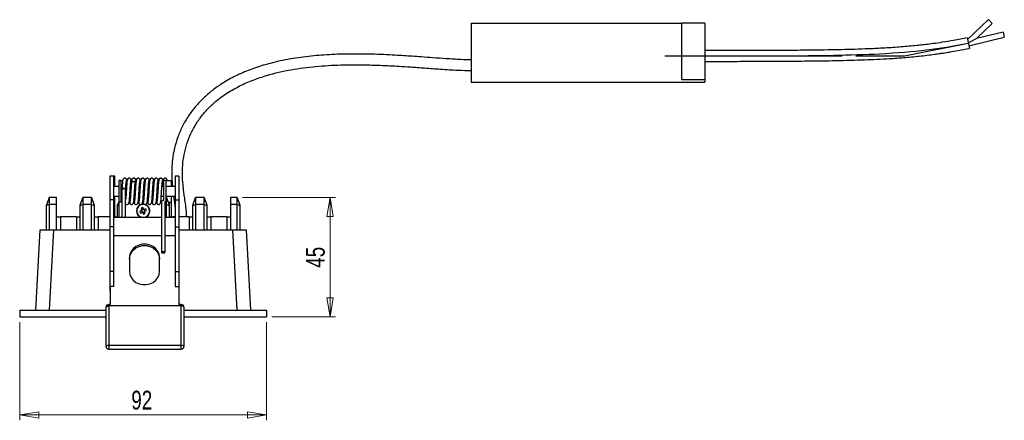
# Model space of a CAD drawing. Header units: millimetres. Extents: x 313 to 904, y 338 to 593.
# Tile 2 of 7: x 562 to 746, y 338 to 413. Entities that reach past the tile are written whole.
import ezdxf

# ---------------------------------------------------------------- set-up
doc = ezdxf.new("R2010")
doc.units = ezdxf.units.MM
doc.linetypes.add('CENTERX2', pattern=[20.32, 12.7, -2.54, 2.54, -2.54])
doc.styles.add('SLDTEXTSTYLE0', font='TXT', dxfattribs={"width": 0.75})
doc.dimstyles.new('SLDDIMSTYLE0', dxfattribs={"dimtxt": 3.5, "dimasz": 3.556, "dimexe": 0, "dimexo": 0.0625, "dimgap": 0.875, "dimtad": 1, "dimdec": 0, "dimlfac": 2, "dimrnd": 1e-09, "dimzin": 12, "dimdsep": 46, "dimtxsty": 'SLDTEXTSTYLE0', "dimblk1": 'CLOSED', "dimblk2": 'CLOSED', "dimsah": 1, "dimcen": 0.09, "dimadec": 0, "dimazin": 3, "dimtfac": 1, "dimtdec": 0, "dimtofl": 0, "dimtmove": 0, "dimatfit": 3, "dimldrblk": 'CLOSED', "dimfxl": 0, "dimfrac": 2, "dimtolj": 1, "dimtzin": 12, "dimarcsym": 0})

# ---------------------------------------------------------------- blocks, each defined once
blk = doc.blocks.new('_Closed')
at = {"color": 0, "linetype": 'ByBlock', "lineweight": -2}
for p, q in [((-1, 0.166667), (0, 0)), ((-1, 0.166667), (-1, -0.166667)), ((0, 0), (-1, -0.166667)), ((0, 0), (-1, 0))]:
    blk.add_line(p, q, dxfattribs=at)
blk = doc.blocks.new('_D')
at = {"color": 7, "linetype": 'Continuous', "lineweight": 0}
for p, q in [((562.23, 356.17), (562.23, 337.9)), ((608.23, 356.17), (608.23, 337.9)), ((562.23, 338.9), (608.23, 338.9))]:
    blk.add_line(p, q, dxfattribs=at)
at = {"color": 7, "linetype": 'Continuous', "lineweight": 18, "xscale": 3.556, "yscale": 3.556, "rotation": 180.0000000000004}
blk.add_blockref('_Closed', (562.23, 338.9), dxfattribs=at)
at = {"color": 7, "linetype": 'Continuous', "lineweight": 18, "xscale": 3.556, "yscale": 3.556}
blk.add_blockref('_Closed', (608.23, 338.9), dxfattribs=at)
at = {"color": 7, "linetype": 'Continuous', "lineweight": 18, "insert": (583.02, 343.41), "char_height": 3.5, "attachment_point": 1, "style": 'SLDTEXTSTYLE0'}
blk.add_mtext('92', dxfattribs=at)
blk = doc.blocks.new('_D_1')
at = {"color": 7, "linetype": 'Continuous', "lineweight": 0}
for p, q in [((603.73, 379.42), (621.07, 379.42)), ((620.07, 379.42), (620.07, 357.17)), ((609.23, 357.17), (621.07, 357.17))]:
    blk.add_line(p, q, dxfattribs=at)
at = {"color": 7, "linetype": 'Continuous', "lineweight": 18, "xscale": 3.556, "yscale": 3.556}
for p, rotation in [((620.07, 379.42), 90.0000000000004), ((620.07, 357.17), 270.0000000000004)]:
    blk.add_blockref('_Closed', p, dxfattribs=dict(at, rotation=rotation))
at = {"color": 7, "linetype": 'Continuous', "lineweight": 18, "insert": (615.56, 366.32), "char_height": 3.5, "attachment_point": 1, "rotation": 90, "style": 'SLDTEXTSTYLE0'}
blk.add_mtext('45', dxfattribs=at)

msp = doc.modelspace()

# ---------------------------------------------------------------- linework, layer by layer
at = {"color": 7, "linetype": 'Continuous', "lineweight": 25}
for p, q in [((646.37, 411.9), (646.37, 400.9)), ((646.37, 411.9), (685.61, 411.9)), ((685.61, 401.4), (685.61, 411.9)), ((689.87, 411.9), (685.61, 411.9)), ((689.87, 411.9), (689.87, 401.4)), ((742.73, 412.56), (738.83, 408.89)), ((740.48, 409.07), (743.41, 411.83)), ((743.41, 411.83), (742.73, 412.56)), ((738.78, 409.17), (739.17, 407.21)), ((739.07, 407.71), (745.68, 409.27)), ((745.45, 410.24), (740.48, 409.07)), ((745.45, 410.24), (745.68, 409.27)), ((738.96, 408.25), (740.48, 409.07)), ((646.37, 400.9), (689.87, 400.9)), ((685.61, 401.4), (689.87, 401.4)), ((689.87, 401.4), (689.87, 400.9)), ((579.73, 383.37), (579.03, 383.37)), ((579.03, 383.37), (579.03, 379.01)), ((579.93, 383.37), (579.73, 383.37)), ((579.73, 383.37), (579.73, 379.01)), ((579.93, 381.44), (579.93, 383.37)), ((581.07, 382.57), (580.67, 382.57)), ((580.67, 382.57), (580.67, 378.57)), ((581.07, 382.57), (581.07, 378.57)), ((581.07, 382.57), (581.49, 382.57)), ((582.23, 382.39), (582.18, 382.66)), ((582.2, 382.57), (582.26, 382.57)), ((583.07, 382.39), (583.02, 382.66)), ((583.04, 382.57), (583.1, 382.57)), ((583.91, 382.39), (583.86, 382.66)), ((583.88, 382.57), (583.94, 382.57)), ((584.75, 382.39), (584.7, 382.66)), ((584.72, 382.57), (584.78, 382.57)), ((585.59, 382.39), (585.54, 382.66)), ((585.56, 382.57), (585.62, 382.57)), ((586.43, 382.39), (586.38, 382.66)), ((586.4, 382.57), (586.46, 382.57)), ((587.27, 382.39), (587.22, 382.66)), ((587.24, 382.57), (587.3, 382.57)), ((588.11, 382.39), (588.06, 382.66)), ((588.08, 382.57), (588.14, 382.57)), ((588.92, 382.57), (589.07, 382.57)), ((589.07, 378.83), (589.07, 382.57)), ((589.47, 382.57), (589.07, 382.57)), ((589.47, 382.57), (590.48, 382.57)), ((589.47, 382.57), (589.47, 378.57)), ((589.68, 382.69), (589.66, 382.7)), ((589.73, 382.57), (589.71, 382.68)), ((590.48, 382.57), (590.48, 381.44)), ((591.91, 383.37), (591.21, 383.37)), ((591.21, 383.37), (591.21, 379.01)), ((591.91, 383.37), (591.91, 379.01)), ((580.67, 381.44), (579.73, 381.44)), ((581.31, 381.44), (581.07, 381.44)), ((582.15, 381.44), (582.01, 381.44)), ((582.99, 381.44), (582.85, 381.44)), ((583.83, 381.44), (583.69, 381.44)), ((584.67, 381.44), (584.53, 381.44)), ((585.51, 381.44), (585.37, 381.44)), ((586.35, 381.44), (586.21, 381.44)), ((587.19, 381.44), (587.05, 381.44)), ((588.03, 381.44), (587.89, 381.44)), ((589.07, 381.44), (588.73, 381.44)), ((591.21, 381.44), (589.47, 381.44)), ((567.73, 379.42), (567.23, 377.96)), ((567.73, 378.11), (567.23, 377.92)), ((567.23, 377.92), (567.23, 377.96)), ((567.23, 373.42), (567.23, 377.92)), ((567.73, 379.42), (567.73, 378.11)), ((569.08, 379.42), (567.73, 379.42)), ((567.73, 378.11), (567.73, 373.42)), ((569.08, 378.11), (567.73, 378.11)), ((569.08, 378.11), (569.08, 379.42)), ((569.08, 373.42), (569.08, 378.11)), ((573.48, 377.96), (573.98, 379.42)), ((573.48, 377.92), (573.98, 378.11)), ((573.48, 377.92), (573.48, 377.96)), ((573.48, 373.42), (573.48, 377.92)), ((573.98, 379.42), (573.98, 378.11)), ((575.58, 379.42), (573.98, 379.42)), ((573.98, 378.11), (573.98, 373.42)), ((575.58, 378.11), (573.98, 378.11)), ((575.58, 378.11), (575.58, 379.42)), ((575.58, 379.42), (576.08, 377.96)), ((575.58, 373.42), (575.58, 378.11)), ((575.58, 378.11), (576.08, 377.92)), ((576.08, 377.96), (576.08, 377.92)), ((576.08, 377.92), (576.08, 373.42)), ((579.73, 379.01), (579.03, 379.01)), ((579.03, 379.01), (579.03, 373.96)), ((579.73, 379.69), (580.67, 379.69)), ((579.73, 379.01), (579.73, 373.96)), ((579.93, 377.77), (579.93, 379.69)), ((580.48, 377.96), (580.67, 378.52)), ((580.48, 377.92), (580.48, 377.96)), ((580.48, 375.76), (580.48, 377.92)), ((581.07, 378.57), (580.67, 378.57)), ((580.67, 378.57), (580.67, 375.76)), ((581.07, 379.69), (581.27, 379.69)), ((581.97, 379.69), (582.03, 379.69)), ((582.65, 378.74), (582.7, 378.45)), ((582.73, 379.69), (582.87, 379.69)), ((582.73, 378.44), (582.75, 378.44)), ((583.49, 378.74), (583.54, 378.45)), ((583.57, 379.69), (583.71, 379.69)), ((583.57, 378.44), (583.59, 378.44)), ((584.33, 378.74), (584.38, 378.45)), ((584.41, 379.69), (584.55, 379.69)), ((584.41, 378.44), (584.43, 378.44)), ((585.17, 378.74), (585.22, 378.45)), ((585.25, 379.69), (585.39, 379.69)), ((585.25, 378.44), (585.27, 378.44)), ((586.01, 378.74), (586.06, 378.45)), ((586.09, 379.69), (586.23, 379.69)), ((586.09, 378.44), (586.11, 378.44)), ((586.85, 378.74), (586.9, 378.45)), ((586.93, 379.69), (587.07, 379.69)), ((586.93, 378.44), (586.95, 378.44)), ((587.69, 378.74), (587.74, 378.45)), ((587.77, 379.69), (587.91, 379.69)), ((587.77, 378.44), (587.79, 378.44)), ((588.53, 378.74), (588.58, 378.45)), ((588.61, 379.69), (589.07, 379.69)), ((589.3, 378.57), (589.47, 378.57)), ((589.47, 379.69), (591.21, 379.69)), ((589.58, 379.42), (589.47, 379.42)), ((589.47, 378.57), (589.47, 375.76)), ((589.58, 378.11), (589.58, 379.42)), ((589.58, 379.42), (590.08, 377.96)), ((589.58, 375.76), (589.58, 378.11)), ((589.58, 378.11), (590.08, 377.92)), ((590.08, 378.57), (590.08, 377.98)), ((590.08, 378.57), (590.48, 378.57)), ((590.08, 377.96), (590.08, 377.92)), ((590.08, 377.92), (590.08, 375.76)), ((590.48, 379.69), (590.48, 378.57)), ((590.48, 378.57), (590.48, 375.82)), ((591.21, 379.01), (591.91, 379.01)), ((591.21, 379.01), (591.21, 373.96)), ((591.91, 379.01), (591.91, 373.96)), ((594.48, 377.96), (594.98, 379.42)), ((594.48, 377.92), (594.98, 378.11)), ((594.48, 377.92), (594.48, 377.96)), ((594.48, 373.42), (594.48, 377.92)), ((594.98, 379.42), (594.98, 378.11)), ((596.58, 379.42), (594.98, 379.42)), ((594.98, 378.11), (594.98, 373.42)), ((596.58, 378.11), (594.98, 378.11)), ((596.58, 378.11), (596.58, 379.42)), ((596.58, 379.42), (597.08, 377.96)), ((596.58, 373.42), (596.58, 378.11)), ((596.58, 378.11), (597.08, 377.92)), ((597.08, 377.96), (597.08, 377.92)), ((597.08, 377.92), (597.08, 373.42)), ((602.73, 379.42), (601.48, 379.42)), ((601.48, 379.42), (601.48, 378.11)), ((601.48, 378.11), (601.48, 373.42)), ((602.73, 378.11), (601.48, 378.11)), ((602.73, 378.11), (602.73, 379.42)), ((602.73, 379.42), (603.23, 377.96)), ((602.73, 373.42), (602.73, 378.11)), ((602.73, 378.11), (603.23, 377.92)), ((603.23, 377.96), (603.23, 377.92)), ((603.23, 377.92), (603.23, 373.42)), ((579.73, 377.77), (579.93, 377.77)), ((579.93, 375.82), (579.93, 377.77)), ((584.91, 376.98), (584.6, 376.86)), ((584.75, 376.52), (585.05, 376.64)), ((584.83, 377.4), (584.96, 377.1)), ((584.9, 376.98), (584.96, 376.84)), ((585.09, 377.16), (584.95, 377.1)), ((584.99, 376.78), (585.05, 376.64)), ((585.3, 377.24), (585.15, 377.18)), ((585.16, 376.59), (585.3, 376.65)), ((585.16, 376.6), (585.29, 376.29)), ((585.3, 377.24), (585.17, 377.54)), ((585.37, 376.67), (585.51, 376.73)), ((585.71, 377.32), (585.41, 377.19)), ((585.47, 377.05), (585.41, 377.19)), ((585.56, 376.85), (585.5, 376.99)), ((585.63, 376.43), (585.5, 376.74)), ((585.55, 376.85), (585.85, 376.97)), ((569.08, 375.82), (569.83, 375.82)), ((569.83, 375.82), (569.83, 373.42)), ((572.82, 375.82), (569.83, 375.82)), ((572.82, 375.82), (572.82, 373.42)), ((572.82, 375.82), (573.48, 375.82)), ((576.08, 375.82), (576.83, 375.82)), ((576.83, 375.82), (576.83, 373.42)), ((579.03, 375.82), (576.83, 375.82)), ((579.82, 375.82), (579.73, 375.82)), ((579.73, 375.76), (588.62, 375.76)), ((579.82, 375.82), (579.82, 375.76)), ((579.82, 375.82), (580.48, 375.82)), ((589.32, 375.76), (591.21, 375.76)), ((590.08, 375.82), (590.83, 375.82)), ((590.83, 375.82), (590.83, 375.76)), ((591.21, 375.82), (590.83, 375.82)), ((593.82, 375.82), (591.91, 375.82)), ((593.82, 375.82), (593.82, 373.42)), ((593.82, 375.82), (594.48, 375.82)), ((597.08, 375.82), (597.83, 375.82)), ((597.83, 375.82), (597.83, 373.42)), ((600.82, 375.82), (597.83, 375.82)), ((600.82, 375.82), (600.82, 373.42)), ((600.82, 375.82), (601.48, 375.82)), ((565.23, 358.42), (566.02, 373.42)), ((566.02, 373.42), (568.51, 373.42)), ((568.51, 373.42), (567.73, 358.42)), ((568.51, 373.42), (579.03, 373.42)), ((579.73, 373.96), (579.03, 373.96)), ((579.03, 373.96), (579.03, 365.62)), ((579.73, 373.96), (579.73, 365.62)), ((591.21, 373.96), (591.91, 373.96)), ((591.21, 373.96), (591.21, 365.62)), ((591.91, 373.96), (591.91, 365.62)), ((591.91, 373.42), (601.95, 373.42)), ((602.73, 358.42), (601.95, 373.42)), ((601.95, 373.42), (604.44, 373.42)), ((604.44, 373.42), (605.23, 358.42)), ((579.73, 372.31), (588.62, 372.31)), ((589.32, 372.31), (591.21, 372.31)), ((582.67, 368.2), (582.67, 365.68)), ((588.27, 365.68), (588.27, 368.2)), ((579.73, 365.62), (579.03, 365.62)), ((579.03, 365.62), (579.03, 362.82)), ((579.73, 365.62), (579.73, 362.82)), ((591.21, 365.62), (591.91, 365.62)), ((591.21, 365.62), (591.21, 362.82)), ((591.91, 365.62), (591.91, 362.82)), ((579.1, 362.82), (579.03, 362.82)), ((579.03, 362.82), (579.03, 361.96)), ((579.1, 361.96), (579.03, 361.96)), ((579.73, 362.82), (579.1, 362.82)), ((579.1, 362.82), (579.1, 359.47)), ((591.21, 362.82), (591.91, 362.82)), ((591.91, 362.82), (591.91, 359.47)), ((562.23, 358.42), (562.23, 357.17)), ((562.23, 358.42), (578.32, 358.42)), ((578.32, 351.67), (578.32, 358.97)), ((579.1, 359.47), (578.82, 359.47)), ((578.82, 359.2), (578.82, 351.9)), ((592.32, 359.2), (578.82, 359.2)), ((592.32, 359.47), (591.91, 359.47)), ((592.32, 351.9), (592.32, 359.2)), ((592.82, 358.97), (592.82, 351.67)), ((592.82, 358.42), (608.23, 358.42)), ((608.23, 358.42), (608.23, 357.17)), ((562.23, 357.17), (578.32, 357.17)), ((592.82, 357.17), (608.23, 357.17)), ((578.82, 351.9), (592.32, 351.9)), ((578.82, 351.17), (592.32, 351.17)), ((592.32, 351.17), (592.32, 351.17))]:
    msp.add_line(p, q, dxfattribs=at)
at = {"color": 7, "linetype": 'CENTERX2'}
for p, q in [((727.05, 405.79), (738.97, 408.19)), ((682.44, 405.79), (718.15, 405.79)), ((718.15, 405.79), (727.05, 405.79))]:
    msp.add_line(p, q, dxfattribs=at)
at = {"color": 8, "linetype": 'Continuous', "lineweight": 25}
for p, q in [((580.48, 377.92), (580.67, 378)), ((589.58, 378.11), (589.47, 378.11)), ((578.82, 359.47), (578.82, 359.2)), ((592.32, 359.47), (592.32, 359.2)), ((578.82, 351.9), (578.82, 351.17)), ((592.32, 351.17), (592.32, 351.9))]:
    msp.add_line(p, q, dxfattribs=at)
at = {"color": 7, "linetype": 'Continuous', "flags": 128}
msp.add_lwpolyline([(682.44, 405.79), (684.17, 405.79), (685.87, 405.79), (687.52, 405.79), (689.13, 405.79), (690.7, 405.79), (692.23, 405.79), (693.63, 405.79), (695.01, 405.79), (696.35, 405.8), (697.66, 405.8), (698.94, 405.8), (700.32, 405.81), (701.68, 405.81), (702.99, 405.82), (704.27, 405.82), (705.51, 405.83), (706.72, 405.84), (707.9, 405.85), (709.05, 405.86), (710.32, 405.88), (711.55, 405.89), (712.74, 405.91), (713.9, 405.93), (715.02, 405.96), (716.11, 405.98), (717.16, 406.01), (718.29, 406.04), (719.38, 406.08), (720.43, 406.12), (721.46, 406.16), (722.45, 406.21), (723.67, 406.28), (724.85, 406.35), (725.99, 406.43), (727.1, 406.51), (728.18, 406.61), (729.21, 406.71), (730.21, 406.81), (731.2, 406.93), (732.17, 407.05), (733.54, 407.24), (734.89, 407.45), (736.24, 407.68), (737.6, 407.93), (738.97, 408.19)], dxfattribs=at)
at = {"color": 7, "linetype": 'Continuous', "lineweight": 25, "flags": 128}
for points in [[(588.27, 368.2), (588.19, 368.8), (587.95, 369.37), (587.57, 369.87), (587.07, 370.27), (586.47, 370.55), (585.81, 370.7), (585.14, 370.7), (584.48, 370.55), (583.88, 370.27), (583.38, 369.87), (583, 369.37), (582.76, 368.8), (582.67, 368.2)], [(582.67, 367.95), (582.76, 368.55), (583, 369.12), (583.38, 369.62), (583.88, 370.03), (584.48, 370.31), (585.14, 370.45), (585.81, 370.45), (586.47, 370.31), (587.07, 370.03), (587.57, 369.62), (587.95, 369.12), (588.19, 368.55), (588.27, 367.95)], [(588.97, 369.09), (589.11, 369.1), (589.22, 369.12), (589.3, 369.16), (589.32, 369.2), (589.3, 369.23), (589.22, 369.27), (589.11, 369.29), (588.97, 369.3), (588.84, 369.29), (588.73, 369.27), (588.65, 369.23), (588.62, 369.2), (588.65, 369.16), (588.73, 369.12), (588.84, 369.1), (588.97, 369.09)], [(582.67, 365.68), (582.76, 365.07), (583, 364.51), (583.38, 364.01), (583.88, 363.6), (584.48, 363.32), (585.14, 363.18), (585.81, 363.18), (586.47, 363.32), (587.07, 363.6), (587.57, 364.01), (587.95, 364.51), (588.19, 365.07), (588.27, 365.68)], [(578.32, 358.97), (578.33, 359.02), (578.36, 359.06), (578.41, 359.1), (578.47, 359.14), (578.55, 359.16), (578.63, 359.19), (578.73, 359.2), (578.82, 359.2)], [(592.82, 358.97), (592.81, 359.02), (592.79, 359.06), (592.74, 359.1), (592.68, 359.14), (592.6, 359.16), (592.52, 359.19), (592.42, 359.2), (592.32, 359.2)], [(578.32, 351.67), (578.33, 351.71), (578.36, 351.76), (578.41, 351.8), (578.47, 351.83), (578.55, 351.86), (578.63, 351.88), (578.73, 351.89), (578.82, 351.9)], [(592.32, 351.9), (592.42, 351.89), (592.52, 351.88), (592.6, 351.86), (592.68, 351.83), (592.74, 351.8), (592.79, 351.76), (592.81, 351.71), (592.82, 351.67)]]:
    msp.add_lwpolyline(points, dxfattribs=at)
at = {"color": 7, "linetype": 'Continuous', "lineweight": 25}
for centre, radius, start, end in [((581.59, 380.51), 0.631, 73.9088, 120.1213), ((585.23, 376.92), 1.25, 112.4483, 248.1694), ((585.23, 376.92), 1.25, 291.8306, 112.4483), ((588.76, 378.37), 4.42, 200.0488, 204.8478), ((586.69, 373.39), 4.42, 110.0488, 114.8478), ((585.23, 376.92), 0.329, 146.7179, 168.1786), ((585.23, 376.92), 0.278, 160.7301, 195.6822), ((585.23, 376.92), 0.278, 195.6822, 209.2143), ((585.23, 376.92), 0.278, 154.1665, 160.7301), ((585.23, 376.92), 0.278, 119.2143, 154.1665), ((585.23, 376.92), 0.278, 209.2143, 244.1665), ((585.23, 376.92), 0.329, 236.7179, 258.1786), ((585.23, 376.92), 0.278, 105.6822, 119.2143), ((585.23, 376.92), 0.278, 244.1665, 250.7301), ((585.23, 376.92), 0.278, 250.7301, 285.6822), ((585.23, 376.92), 0.278, 70.7301, 105.6822), ((583.77, 380.44), 4.42, 290.0488, 294.8478), ((585.23, 376.92), 0.329, 56.7179, 78.1786), ((585.23, 376.92), 0.278, 285.6822, 299.2143), ((585.23, 376.92), 0.278, 64.1665, 70.7301), ((585.23, 376.92), 0.278, 29.2143, 64.1665), ((585.23, 376.92), 0.278, 299.2143, 334.1665), ((585.23, 376.92), 0.278, 15.6822, 29.2143), ((585.23, 376.92), 0.278, 334.1665, 340.7301), ((585.23, 376.92), 0.278, 340.7301, 15.6822), ((585.23, 376.92), 0.329, 326.7179, 348.1786), ((581.7, 375.46), 4.42, 20.0488, 24.8478), ((578.82, 358.97), 0.5, 90, 180), ((592.32, 358.97), 0.5, 0, 90), ((578.82, 351.67), 0.5, 180.0091, 270.0091), ((592.32, 351.67), 0.5, 269.9909, 359.9909)]:
    msp.add_arc(centre, radius, start, end, dxfattribs=at)
at = {"color": 8, "linetype": 'Continuous', "lineweight": 25}
for start, end in [(112.4483, 254.8521), (285.1479, 112.4483)]:
    msp.add_arc((585.23, 376.92), 1.2, start, end, dxfattribs=at)
at = {"color": 7, "linetype": 'Continuous', "lineweight": 25}
for centre, major_axis, start_param, end_param in [((585.2, 376.9), (0.226, 0.093), 3.005647, 3.277538), ((585.22, 376.95), (-0.093, 0.226), 6.14724, 6.419131), ((585.24, 376.89), (-0.093, 0.226), 3.005647, 3.277538), ((585.26, 376.93), (0.226, 0.093), 6.14724, 6.419131)]:
    msp.add_ellipse(centre, major_axis=major_axis, ratio=0.990116, start_param=start_param, end_param=end_param, dxfattribs=at)
for points, knots in [([(738.78, 409.17), (737.93, 409.01), (736.38, 408.71), (734.25, 408.35), (732.53, 408.1), (731.12, 407.92), (729.89, 407.78), (728.12, 407.6), (725.69, 407.4), (722.7, 407.22), (719.85, 407.09), (717.23, 407.01), (714.7, 406.95), (711.68, 406.89), (708.14, 406.85), (704.13, 406.82), (701.09, 406.81), (699.02, 406.8), (697.94, 406.8), (696.89, 406.8), (695.75, 406.79), (694.41, 406.79), (692.75, 406.79), (691.2, 406.79), (690.2, 406.79), (689.87, 406.79)], [0, 0, 0, 0, 0.052811, 0.096429, 0.131879, 0.159378, 0.183301, 0.207774, 0.268281, 0.332214, 0.390971, 0.443064, 0.492264, 0.545816, 0.627564, 0.709339, 0.790705, 0.813814, 0.835847, 0.856714, 0.878066, 0.905207, 0.938897, 0.979661, 1, 1, 1, 1]), ([(646.37, 405.07), (645.73, 405.08), (644.17, 405.11), (641.77, 405.27), (639.31, 405.45), (637.19, 405.6), (635.39, 405.73), (633.77, 405.84), (631.26, 405.99), (627.8, 406.14), (623.55, 406.18), (619.46, 406.04), (615.56, 405.7), (611.71, 405.11), (608.23, 404.29), (605.14, 403.27), (602.46, 402.11), (600.12, 400.81), (598.12, 399.41), (596.46, 397.98), (594.96, 396.39), (593.64, 394.64), (592.53, 392.74), (591.66, 390.72), (591.03, 388.61), (590.71, 386.8), (590.59, 385.33), (590.55, 384.23), (590.56, 383.15), (590.61, 382.22), (590.67, 381.66), (590.69, 381.44)], [0, 0, 0, 0, 0.027484, 0.067063, 0.102815, 0.133401, 0.158126, 0.180398, 0.202945, 0.265812, 0.32912, 0.385262, 0.441262, 0.496907, 0.552399, 0.594289, 0.636065, 0.677782, 0.709044, 0.740309, 0.771557, 0.802844, 0.834181, 0.865549, 0.896973, 0.928487, 0.944283, 0.960068, 0.975696, 0.990685, 1, 1, 1, 1]), ([(689.87, 404.79), (690.81, 404.79), (692.62, 404.79), (695.21, 404.79), (697.72, 404.8), (700.06, 404.8), (702.23, 404.81), (705.2, 404.83), (709.19, 404.86), (713.49, 404.92), (717, 405), (719.55, 405.08), (721.98, 405.18), (724.41, 405.31), (727.03, 405.49), (729.83, 405.75), (732.02, 406.02), (733.51, 406.23), (734.44, 406.36), (735.63, 406.55), (737.25, 406.84), (738.48, 407.08), (739.17, 407.21)], [0, 0, 0, 0, 0.0569273, 0.1102178, 0.1569039, 0.2090756, 0.2521477, 0.2885187, 0.3892576, 0.4946497, 0.5490174, 0.6023006, 0.6494266, 0.6968109, 0.7501172, 0.8088495, 0.8671536, 0.8840087, 0.9003971, 0.9239763, 0.9569871, 1, 1, 1, 1]), ([(593.33, 375.82), (593.3, 376.41), (593.25, 377.48), (593.03, 378.89), (592.87, 379.99), (592.75, 380.92), (592.62, 382.11), (592.53, 383.61), (592.58, 385.5), (592.83, 387.46), (593.34, 389.45), (594.08, 391.37), (595.07, 393.16), (596.26, 394.83), (597.63, 396.34), (599.17, 397.69), (601.01, 399.01), (603.19, 400.24), (605.69, 401.34), (608.88, 402.41), (612.79, 403.3), (617.4, 403.9), (622.05, 404.16), (625.67, 404.17), (628.24, 404.1), (629.74, 404.05), (631.29, 403.98), (633.06, 403.88), (635.2, 403.74), (637.78, 403.55), (640.72, 403.34), (643.63, 403.13), (645.55, 403.09), (646.37, 403.07)], [0, 0, 0, 0, 0.02465, 0.044307, 0.058733, 0.070819, 0.083194, 0.108116, 0.133085, 0.161443, 0.189772, 0.21802, 0.246212, 0.274374, 0.302498, 0.330594, 0.358755, 0.396333, 0.434008, 0.471781, 0.535498, 0.599626, 0.664117, 0.728062, 0.749576, 0.77038, 0.790408, 0.813654, 0.843656, 0.879397, 0.920626, 0.965987, 1, 1, 1, 1]), ([(581.47, 382.69), (581.46, 382.7), (581.43, 382.72), (581.38, 382.39), (581.33, 381.79), (581.29, 381.25), (581.28, 380.99)], [0, 0, 0, 0, 0.1622377, 0.4437337, 0.7229573, 1, 1, 1, 1]), ([(582.2, 382.56), (582.2, 382.61), (582.18, 382.71), (582.11, 382.86), (582, 382.96), (581.89, 383), (581.8, 383.01), (581.71, 383), (581.61, 382.96), (581.52, 382.88), (581.47, 382.77), (581.46, 382.7), (581.46, 382.67)], [0, 0, 0, 0, 0.140714, 0.28421, 0.433167, 0.508899, 0.583443, 0.655125, 0.722393, 0.838996, 0.930719, 1, 1, 1, 1]), ([(581.97, 380.94), (581.99, 381.2), (582.03, 381.73), (582.08, 382.3), (582.12, 382.6), (582.14, 382.57), (582.15, 382.56)], [0, 0, 0, 0, 0.287991, 0.573699, 0.85703, 1, 1, 1, 1]), ([(582.31, 382.69), (582.3, 382.7), (582.27, 382.72), (582.22, 382.39), (582.17, 381.79), (582.13, 381.25), (582.12, 380.99)], [0, 0, 0, 0, 0.162238, 0.443734, 0.722957, 1, 1, 1, 1]), ([(582.15, 382.66), (582.15, 382.64), (582.15, 382.6), (582.14, 382.57), (582.14, 382.57)], [0, 0, 0, 0, 0.727281, 1, 1, 1, 1]), ([(582.62, 383.01), (582.62, 383.01), (582.58, 383.01), (582.51, 382.99), (582.42, 382.95), (582.33, 382.87), (582.25, 382.73), (582.23, 382.62), (582.23, 382.56)], [0, 0, 0, 0, 0.020329, 0.159739, 0.302903, 0.44653, 0.726809, 1, 1, 1, 1]), ([(583.04, 382.56), (583.04, 382.61), (583.02, 382.71), (582.95, 382.86), (582.84, 382.96), (582.73, 383), (582.64, 383.01), (582.55, 383), (582.45, 382.96), (582.36, 382.88), (582.31, 382.77), (582.3, 382.7), (582.3, 382.67)], [0, 0, 0, 0, 0.140714, 0.28421, 0.433167, 0.508899, 0.583443, 0.655125, 0.722393, 0.838996, 0.930719, 1, 1, 1, 1]), ([(582.81, 380.94), (582.83, 381.2), (582.87, 381.73), (582.92, 382.3), (582.96, 382.6), (582.98, 382.57), (582.99, 382.56)], [0, 0, 0, 0, 0.287991, 0.573699, 0.85703, 1, 1, 1, 1]), ([(583.15, 382.69), (583.14, 382.7), (583.11, 382.72), (583.06, 382.39), (583.01, 381.79), (582.97, 381.25), (582.96, 380.99)], [0, 0, 0, 0, 0.162238, 0.443734, 0.722957, 1, 1, 1, 1]), ([(582.99, 382.66), (582.99, 382.64), (582.99, 382.6), (582.98, 382.57), (582.98, 382.57)], [0, 0, 0, 0, 0.727281, 1, 1, 1, 1]), ([(583.46, 383.01), (583.46, 383.01), (583.42, 383.01), (583.35, 382.99), (583.26, 382.95), (583.17, 382.87), (583.09, 382.73), (583.07, 382.62), (583.07, 382.56)], [0, 0, 0, 0, 0.020329, 0.159739, 0.302903, 0.44653, 0.726809, 1, 1, 1, 1]), ([(583.88, 382.56), (583.88, 382.61), (583.86, 382.71), (583.79, 382.86), (583.68, 382.96), (583.57, 383), (583.48, 383.01), (583.39, 383), (583.29, 382.96), (583.2, 382.88), (583.15, 382.77), (583.14, 382.7), (583.14, 382.67)], [0, 0, 0, 0, 0.1407143, 0.2842096, 0.4331665, 0.5088994, 0.583443, 0.6551249, 0.7223929, 0.8389965, 0.930719, 1, 1, 1, 1]), ([(583.83, 382.66), (583.83, 382.64), (583.83, 382.58), (583.79, 382.49), (583.72, 382.39), (583.61, 382.32), (583.5, 382.31), (583.41, 382.31), (583.33, 382.34), (583.24, 382.4), (583.18, 382.49), (583.18, 382.53), (583.18, 382.55)], [0, 0, 0, 0, 0.058181, 0.137917, 0.243376, 0.374723, 0.448716, 0.526068, 0.605037, 0.684177, 0.840358, 1, 1, 1, 1]), ([(583.65, 380.94), (583.67, 381.2), (583.71, 381.73), (583.76, 382.3), (583.8, 382.6), (583.82, 382.57), (583.83, 382.56)], [0, 0, 0, 0, 0.287991, 0.573699, 0.85703, 1, 1, 1, 1]), ([(583.99, 382.69), (583.98, 382.7), (583.95, 382.72), (583.9, 382.39), (583.85, 381.79), (583.81, 381.25), (583.8, 380.99)], [0, 0, 0, 0, 0.162238, 0.443734, 0.722957, 1, 1, 1, 1]), ([(584.3, 383.01), (584.3, 383.01), (584.26, 383.01), (584.19, 382.99), (584.1, 382.95), (584.01, 382.87), (583.93, 382.73), (583.91, 382.62), (583.91, 382.56)], [0, 0, 0, 0, 0.020329, 0.159739, 0.302903, 0.44653, 0.726809, 1, 1, 1, 1]), ([(584.72, 382.56), (584.72, 382.61), (584.7, 382.71), (584.63, 382.86), (584.52, 382.96), (584.41, 383), (584.32, 383.01), (584.23, 383), (584.13, 382.96), (584.04, 382.88), (583.99, 382.77), (583.98, 382.7), (583.98, 382.67)], [0, 0, 0, 0, 0.140714, 0.28421, 0.433167, 0.508899, 0.583443, 0.655125, 0.722393, 0.838996, 0.930719, 1, 1, 1, 1]), ([(584.49, 380.94), (584.51, 381.2), (584.55, 381.73), (584.6, 382.3), (584.64, 382.6), (584.66, 382.57), (584.67, 382.56)], [0, 0, 0, 0, 0.287991, 0.573699, 0.85703, 1, 1, 1, 1]), ([(584.83, 382.69), (584.82, 382.7), (584.79, 382.72), (584.74, 382.39), (584.69, 381.79), (584.65, 381.25), (584.64, 380.99)], [0, 0, 0, 0, 0.162238, 0.443734, 0.722957, 1, 1, 1, 1]), ([(584.67, 382.66), (584.67, 382.64), (584.67, 382.6), (584.66, 382.57), (584.66, 382.57)], [0, 0, 0, 0, 0.727281, 1, 1, 1, 1]), ([(585.14, 383.01), (585.14, 383.01), (585.1, 383.01), (585.03, 382.99), (584.94, 382.95), (584.85, 382.87), (584.77, 382.73), (584.75, 382.62), (584.75, 382.56)], [0, 0, 0, 0, 0.020329, 0.159739, 0.302903, 0.44653, 0.726809, 1, 1, 1, 1]), ([(585.56, 382.56), (585.56, 382.61), (585.54, 382.71), (585.47, 382.86), (585.36, 382.96), (585.25, 383), (585.16, 383.01), (585.07, 383), (584.97, 382.96), (584.88, 382.88), (584.83, 382.77), (584.82, 382.7), (584.82, 382.67)], [0, 0, 0, 0, 0.140714, 0.28421, 0.433167, 0.508899, 0.583443, 0.655125, 0.722393, 0.838996, 0.930719, 1, 1, 1, 1]), ([(585.33, 380.94), (585.35, 381.2), (585.39, 381.73), (585.44, 382.3), (585.48, 382.6), (585.5, 382.57), (585.51, 382.56)], [0, 0, 0, 0, 0.287991, 0.573699, 0.85703, 1, 1, 1, 1]), ([(585.67, 382.69), (585.66, 382.7), (585.63, 382.72), (585.58, 382.39), (585.53, 381.79), (585.49, 381.25), (585.48, 380.99)], [0, 0, 0, 0, 0.1622377, 0.4437337, 0.7229573, 1, 1, 1, 1]), ([(585.51, 382.66), (585.51, 382.64), (585.51, 382.6), (585.5, 382.57), (585.5, 382.57)], [0, 0, 0, 0, 0.727281, 1, 1, 1, 1]), ([(585.98, 383.01), (585.98, 383.01), (585.94, 383.01), (585.87, 382.99), (585.78, 382.95), (585.69, 382.87), (585.61, 382.73), (585.59, 382.62), (585.59, 382.56)], [0, 0, 0, 0, 0.0203292, 0.1597393, 0.3029028, 0.4465301, 0.726809, 1, 1, 1, 1]), ([(586.4, 382.56), (586.4, 382.61), (586.38, 382.71), (586.31, 382.86), (586.2, 382.96), (586.09, 383), (586, 383.01), (585.91, 383), (585.81, 382.96), (585.72, 382.88), (585.67, 382.77), (585.66, 382.7), (585.66, 382.67)], [0, 0, 0, 0, 0.140714, 0.28421, 0.433167, 0.508899, 0.583443, 0.655125, 0.722393, 0.838996, 0.930719, 1, 1, 1, 1]), ([(586.17, 380.94), (586.19, 381.2), (586.23, 381.73), (586.28, 382.3), (586.32, 382.6), (586.34, 382.57), (586.35, 382.56)], [0, 0, 0, 0, 0.287991, 0.573699, 0.85703, 1, 1, 1, 1]), ([(586.51, 382.69), (586.5, 382.7), (586.47, 382.72), (586.42, 382.39), (586.37, 381.79), (586.33, 381.25), (586.32, 380.99)], [0, 0, 0, 0, 0.162238, 0.443734, 0.722957, 1, 1, 1, 1]), ([(586.35, 382.66), (586.35, 382.64), (586.35, 382.6), (586.34, 382.57), (586.34, 382.57)], [0, 0, 0, 0, 0.727281, 1, 1, 1, 1]), ([(586.82, 383.01), (586.82, 383.01), (586.78, 383.01), (586.71, 382.99), (586.62, 382.95), (586.53, 382.87), (586.45, 382.73), (586.43, 382.62), (586.43, 382.56)], [0, 0, 0, 0, 0.020329, 0.159739, 0.302903, 0.44653, 0.726809, 1, 1, 1, 1]), ([(587.24, 382.56), (587.24, 382.61), (587.22, 382.71), (587.15, 382.86), (587.04, 382.96), (586.93, 383), (586.84, 383.01), (586.75, 383), (586.65, 382.96), (586.56, 382.88), (586.51, 382.77), (586.5, 382.7), (586.5, 382.67)], [0, 0, 0, 0, 0.140714, 0.28421, 0.433167, 0.508899, 0.583443, 0.655125, 0.722393, 0.838996, 0.930719, 1, 1, 1, 1]), ([(587.01, 380.94), (587.03, 381.2), (587.07, 381.73), (587.12, 382.3), (587.16, 382.6), (587.18, 382.57), (587.19, 382.56)], [0, 0, 0, 0, 0.287991, 0.573699, 0.85703, 1, 1, 1, 1]), ([(587.35, 382.69), (587.34, 382.7), (587.31, 382.72), (587.26, 382.39), (587.21, 381.79), (587.17, 381.25), (587.16, 380.99)], [0, 0, 0, 0, 0.162238, 0.443734, 0.722957, 1, 1, 1, 1]), ([(587.19, 382.66), (587.19, 382.64), (587.19, 382.6), (587.18, 382.57), (587.18, 382.57)], [0, 0, 0, 0, 0.727281, 1, 1, 1, 1]), ([(587.66, 383.01), (587.66, 383.01), (587.62, 383.01), (587.55, 382.99), (587.46, 382.95), (587.37, 382.87), (587.29, 382.73), (587.27, 382.62), (587.27, 382.56)], [0, 0, 0, 0, 0.020329, 0.159739, 0.302903, 0.44653, 0.726809, 1, 1, 1, 1]), ([(588.08, 382.56), (588.08, 382.61), (588.06, 382.71), (587.99, 382.86), (587.88, 382.96), (587.77, 383), (587.68, 383.01), (587.59, 383), (587.49, 382.96), (587.4, 382.88), (587.35, 382.77), (587.34, 382.7), (587.34, 382.67)], [0, 0, 0, 0, 0.140714, 0.28421, 0.433167, 0.508899, 0.583443, 0.655125, 0.722393, 0.838996, 0.930719, 1, 1, 1, 1]), ([(587.85, 380.94), (587.87, 381.2), (587.91, 381.73), (587.96, 382.3), (588, 382.6), (588.02, 382.57), (588.03, 382.56)], [0, 0, 0, 0, 0.287991, 0.573699, 0.85703, 1, 1, 1, 1]), ([(588.19, 382.69), (588.18, 382.7), (588.15, 382.72), (588.1, 382.39), (588.05, 381.79), (588.01, 381.25), (588, 380.99)], [0, 0, 0, 0, 0.162238, 0.443734, 0.722957, 1, 1, 1, 1]), ([(588.03, 382.66), (588.03, 382.64), (588.03, 382.6), (588.02, 382.57), (588.02, 382.57)], [0, 0, 0, 0, 0.727281, 1, 1, 1, 1]), ([(588.5, 383.01), (588.5, 383.01), (588.46, 383.01), (588.39, 382.99), (588.3, 382.95), (588.21, 382.87), (588.13, 382.73), (588.11, 382.62), (588.11, 382.56)], [0, 0, 0, 0, 0.020329, 0.159739, 0.302903, 0.44653, 0.726809, 1, 1, 1, 1]), ([(588.92, 382.56), (588.92, 382.61), (588.9, 382.71), (588.83, 382.86), (588.72, 382.96), (588.61, 383), (588.52, 383.01), (588.43, 383), (588.33, 382.96), (588.24, 382.88), (588.19, 382.77), (588.18, 382.7), (588.18, 382.67)], [0, 0, 0, 0, 0.140714, 0.28421, 0.433167, 0.508899, 0.583443, 0.655125, 0.722393, 0.838996, 0.930719, 1, 1, 1, 1]), ([(588.69, 380.94), (588.71, 381.2), (588.75, 381.73), (588.8, 382.3), (588.84, 382.6), (588.86, 382.57), (588.87, 382.56)], [0, 0, 0, 0, 0.287991, 0.573699, 0.85703, 1, 1, 1, 1]), ([(588.87, 382.66), (588.87, 382.64), (588.87, 382.6), (588.86, 382.57), (588.86, 382.57)], [0, 0, 0, 0, 0.727281, 1, 1, 1, 1]), ([(589.03, 381.44), (589.02, 381.55), (589, 381.92), (588.96, 382.4), (588.92, 382.57), (588.9, 382.66)], [0, 0, 0, 0, 0.175794, 0.586739, 1, 1, 1, 1]), ([(589.69, 382.67), (589.69, 382.69), (589.69, 382.75), (589.65, 382.85), (589.58, 382.93), (589.5, 382.98), (589.42, 383.01), (589.32, 383.01), (589.23, 382.99), (589.14, 382.95), (589.05, 382.87), (588.97, 382.73), (588.95, 382.62), (588.95, 382.56)], [0, 0, 0, 0, 0.054697, 0.130735, 0.233744, 0.296425, 0.365997, 0.441368, 0.520863, 0.602498, 0.684398, 0.84422, 1, 1, 1, 1]), ([(581.27, 381.06), (581.27, 380.84), (581.27, 380.45), (581.27, 379.79), (581.27, 379.22), (581.27, 378.66), (581.27, 378.13), (581.27, 377.44), (581.27, 376.67), (581.27, 376.07), (581.27, 375.8), (581.27, 375.76)], [0, 0, 0, 0, 0.111067, 0.20259, 0.352322, 0.453558, 0.549556, 0.681994, 0.861397, 0.975731, 1, 1, 1, 1]), ([(581.34, 381.02), (581.37, 381.03), (581.42, 381.04), (581.53, 381.05), (581.63, 381.06), (581.71, 381.08), (581.75, 381.1), (581.76, 381.11), (581.77, 381.12)], [0, 0, 0, 0, 0.240024, 0.480053, 0.719875, 0.857761, 0.953827, 1, 1, 1, 1]), ([(581.96, 380.96), (581.95, 380.96), (581.94, 380.98), (581.89, 380.99), (581.81, 381.01), (581.71, 381.02), (581.6, 381.03), (581.49, 381.03), (581.4, 381.03), (581.36, 381.02), (581.34, 381.02)], [0, 0, 0, 0, 0.096459, 0.207493, 0.332391, 0.468143, 0.6093, 0.74898, 0.880705, 1, 1, 1, 1]), ([(581.97, 380.95), (581.97, 380.95), (581.98, 380.96), (581.97, 380.96), (581.96, 380.96)], [0, 0, 0, 0, 0.043259, 1, 1, 1, 1]), ([(582.12, 380.99), (582.1, 380.71), (582.06, 380.17), (582.02, 379.45), (581.99, 379.14), (581.97, 379.02)], [0, 0, 0, 0, 0.373195, 0.7451054, 1, 1, 1, 1]), ([(581.97, 378.79), (581.97, 378.8), (581.97, 379.11), (581.97, 379.59), (581.97, 380.34), (581.97, 380.75), (581.97, 380.95)], [0, 0, 0, 0, 0.009014, 0.475772, 0.737886, 1, 1, 1, 1]), ([(582.6, 378.47), (582.62, 378.56), (582.66, 378.72), (582.71, 379.34), (582.76, 380.11), (582.8, 380.67), (582.81, 380.94)], [0, 0, 0, 0, 0.251316, 0.501744, 0.7513, 1, 1, 1, 1]), ([(582.96, 380.99), (582.94, 380.71), (582.9, 380.16), (582.85, 379.39), (582.8, 378.78), (582.76, 378.62), (582.75, 378.53)], [0, 0, 0, 0, 0.251314, 0.501762, 0.75133, 1, 1, 1, 1]), ([(583.44, 378.47), (583.46, 378.56), (583.5, 378.72), (583.55, 379.34), (583.6, 380.11), (583.64, 380.67), (583.65, 380.94)], [0, 0, 0, 0, 0.251316, 0.501744, 0.7513, 1, 1, 1, 1]), ([(583.8, 380.99), (583.78, 380.71), (583.74, 380.16), (583.69, 379.39), (583.64, 378.78), (583.6, 378.62), (583.59, 378.53)], [0, 0, 0, 0, 0.2513136, 0.5017622, 0.7513301, 1, 1, 1, 1]), ([(584.28, 378.47), (584.3, 378.56), (584.34, 378.72), (584.39, 379.34), (584.44, 380.11), (584.48, 380.67), (584.49, 380.94)], [0, 0, 0, 0, 0.251316, 0.501744, 0.7513, 1, 1, 1, 1]), ([(584.64, 380.99), (584.62, 380.71), (584.58, 380.16), (584.53, 379.39), (584.48, 378.78), (584.44, 378.62), (584.43, 378.53)], [0, 0, 0, 0, 0.251314, 0.501762, 0.75133, 1, 1, 1, 1]), ([(585.12, 378.47), (585.14, 378.56), (585.18, 378.72), (585.23, 379.34), (585.28, 380.11), (585.32, 380.67), (585.33, 380.94)], [0, 0, 0, 0, 0.251316, 0.501744, 0.7513, 1, 1, 1, 1]), ([(585.48, 380.99), (585.46, 380.71), (585.42, 380.16), (585.37, 379.39), (585.32, 378.78), (585.28, 378.62), (585.27, 378.53)], [0, 0, 0, 0, 0.251314, 0.501762, 0.75133, 1, 1, 1, 1]), ([(585.96, 378.47), (585.98, 378.56), (586.02, 378.72), (586.07, 379.34), (586.12, 380.11), (586.16, 380.67), (586.17, 380.94)], [0, 0, 0, 0, 0.251316, 0.501744, 0.7513, 1, 1, 1, 1]), ([(586.32, 380.99), (586.3, 380.71), (586.26, 380.16), (586.21, 379.39), (586.16, 378.78), (586.12, 378.62), (586.11, 378.53)], [0, 0, 0, 0, 0.2513136, 0.5017622, 0.7513301, 1, 1, 1, 1]), ([(586.8, 378.47), (586.82, 378.56), (586.86, 378.72), (586.91, 379.34), (586.96, 380.11), (587, 380.67), (587.01, 380.94)], [0, 0, 0, 0, 0.251316, 0.501744, 0.7513, 1, 1, 1, 1]), ([(587.16, 380.99), (587.14, 380.71), (587.1, 380.16), (587.05, 379.39), (587, 378.78), (586.96, 378.62), (586.95, 378.53)], [0, 0, 0, 0, 0.251314, 0.501762, 0.75133, 1, 1, 1, 1]), ([(587.64, 378.47), (587.66, 378.56), (587.7, 378.72), (587.75, 379.34), (587.8, 380.11), (587.84, 380.67), (587.85, 380.94)], [0, 0, 0, 0, 0.251316, 0.501744, 0.7513, 1, 1, 1, 1]), ([(588, 380.99), (587.98, 380.71), (587.94, 380.16), (587.89, 379.39), (587.84, 378.78), (587.8, 378.62), (587.79, 378.53)], [0, 0, 0, 0, 0.251314, 0.501762, 0.75133, 1, 1, 1, 1]), ([(588.48, 378.47), (588.5, 378.56), (588.54, 378.72), (588.59, 379.34), (588.64, 380.11), (588.68, 380.67), (588.69, 380.94)], [0, 0, 0, 0, 0.251316, 0.501744, 0.7513, 1, 1, 1, 1]), ([(581.97, 375.76), (581.97, 375.86), (581.97, 376.26), (581.97, 376.87), (581.97, 377.54), (581.97, 378.15), (581.97, 378.56), (581.97, 378.79)], [0, 0, 0, 0, 0.091644, 0.36685, 0.567815, 0.744523, 1, 1, 1, 1]), ([(581.97, 378.24), (581.98, 378.22), (582.01, 378.19), (582.07, 378.16), (582.15, 378.13), (582.24, 378.12), (582.34, 378.14), (582.42, 378.18), (582.52, 378.27), (582.6, 378.4), (582.61, 378.52), (582.62, 378.57)], [0, 0, 0, 0, 0.047736, 0.125633, 0.212093, 0.305761, 0.404553, 0.506005, 0.607786, 0.806404, 1, 1, 1, 1]), ([(582.72, 378.47), (582.72, 378.44), (582.72, 378.38), (582.76, 378.29), (582.83, 378.21), (582.91, 378.16), (582.99, 378.13), (583.08, 378.12), (583.18, 378.14), (583.26, 378.18), (583.36, 378.27), (583.44, 378.4), (583.45, 378.52), (583.46, 378.57)], [0, 0, 0, 0, 0.054697, 0.130735, 0.233744, 0.296425, 0.365997, 0.441368, 0.520863, 0.602498, 0.684398, 0.84422, 1, 1, 1, 1]), ([(583.56, 378.47), (583.56, 378.44), (583.56, 378.38), (583.6, 378.29), (583.67, 378.21), (583.75, 378.16), (583.83, 378.13), (583.92, 378.12), (584.02, 378.14), (584.1, 378.18), (584.2, 378.27), (584.28, 378.4), (584.29, 378.52), (584.3, 378.57)], [0, 0, 0, 0, 0.054697, 0.130735, 0.233744, 0.296425, 0.365997, 0.441368, 0.520863, 0.602498, 0.684398, 0.84422, 1, 1, 1, 1]), ([(584.4, 378.47), (584.4, 378.44), (584.4, 378.38), (584.44, 378.29), (584.51, 378.21), (584.59, 378.16), (584.67, 378.13), (584.76, 378.12), (584.86, 378.14), (584.94, 378.18), (585.04, 378.27), (585.12, 378.4), (585.13, 378.52), (585.14, 378.57)], [0, 0, 0, 0, 0.054697, 0.130735, 0.233744, 0.296425, 0.365997, 0.441368, 0.520863, 0.602498, 0.684398, 0.84422, 1, 1, 1, 1]), ([(585.24, 378.47), (585.24, 378.44), (585.24, 378.38), (585.28, 378.29), (585.35, 378.21), (585.43, 378.16), (585.51, 378.13), (585.6, 378.12), (585.7, 378.14), (585.78, 378.18), (585.88, 378.27), (585.96, 378.4), (585.97, 378.52), (585.98, 378.57)], [0, 0, 0, 0, 0.054697, 0.130735, 0.233744, 0.296425, 0.365997, 0.441368, 0.520863, 0.602498, 0.684398, 0.84422, 1, 1, 1, 1]), ([(586.08, 378.47), (586.08, 378.44), (586.08, 378.38), (586.12, 378.29), (586.19, 378.21), (586.27, 378.16), (586.35, 378.13), (586.44, 378.12), (586.54, 378.14), (586.62, 378.18), (586.72, 378.27), (586.8, 378.4), (586.81, 378.52), (586.82, 378.57)], [0, 0, 0, 0, 0.054697, 0.130735, 0.233744, 0.296425, 0.365997, 0.441368, 0.520863, 0.602498, 0.684398, 0.84422, 1, 1, 1, 1]), ([(586.92, 378.47), (586.92, 378.44), (586.92, 378.38), (586.96, 378.29), (587.03, 378.21), (587.11, 378.16), (587.19, 378.13), (587.28, 378.12), (587.38, 378.14), (587.46, 378.18), (587.56, 378.27), (587.64, 378.4), (587.65, 378.52), (587.66, 378.57)], [0, 0, 0, 0, 0.054697, 0.130735, 0.233744, 0.296425, 0.365997, 0.441368, 0.520863, 0.602498, 0.684398, 0.84422, 1, 1, 1, 1]), ([(587.76, 378.47), (587.76, 378.44), (587.76, 378.38), (587.8, 378.29), (587.87, 378.21), (587.95, 378.16), (588.03, 378.13), (588.12, 378.12), (588.22, 378.14), (588.3, 378.18), (588.4, 378.27), (588.48, 378.4), (588.49, 378.52), (588.5, 378.57)], [0, 0, 0, 0, 0.054697, 0.130735, 0.233744, 0.296425, 0.365997, 0.441368, 0.520863, 0.602498, 0.684398, 0.84422, 1, 1, 1, 1]), ([(588.6, 378.47), (588.6, 378.44), (588.6, 378.4), (588.62, 378.36), (588.62, 378.34)], [0, 0, 0, 0, 0.570045, 1, 1, 1, 1]), ([(589.07, 378.86), (589.06, 378.86), (589.01, 378.88), (588.92, 378.88), (588.82, 378.85), (588.72, 378.77), (588.64, 378.66), (588.63, 378.57), (588.62, 378.52)], [0, 0, 0, 0, 0.076429, 0.224485, 0.390853, 0.582895, 0.791236, 1, 1, 1, 1]), ([(588.62, 378.52), (588.62, 378.49), (588.62, 378.44), (588.62, 378.07), (588.62, 377.61), (588.62, 376.96), (588.62, 376.13), (588.62, 375.23), (588.62, 374.38), (588.62, 373.5), (588.62, 372.39), (588.62, 370.92), (588.62, 369.82), (588.62, 369.2)], [0, 0, 0, 0, 0.055407, 0.11249, 0.170505, 0.224216, 0.321939, 0.42038, 0.491254, 0.571215, 0.677359, 0.817088, 1, 1, 1, 1]), ([(589.32, 369.2), (589.32, 370.77), (589.32, 373.16), (589.33, 375.97), (589.32, 377.46), (589.33, 378.13), (589.32, 378.52), (589.33, 378.37), (589.32, 378.62), (589.29, 378.66), (589.29, 378.68)], [0, 0, 0, 0, 0.453318, 0.687401, 0.814266, 0.895851, 0.940367, 0.985184, 0.99511, 1, 1, 1, 1]), ([(590.89, 379.69), (590.99, 379.12), (591.13, 378.26), (591.19, 377.39), (591.21, 377.11)], [0, 0, 0, 0, 0.672982, 1, 1, 1, 1]), ([(584.97, 377.01), (584.97, 377.01), (584.95, 377), (584.93, 376.99), (584.91, 376.99), (584.91, 376.98)], [0, 0, 0, 0, 0.054653, 0.886311, 1, 1, 1, 1]), ([(584.96, 377.1), (584.96, 377.09), (584.96, 377.08), (584.97, 377.06), (584.98, 377.04), (584.98, 377.04)], [0, 0, 0, 0, 0.113689, 0.945347, 1, 1, 1, 1]), ([(585.05, 376.64), (585.05, 376.64), (585.07, 376.65), (585.09, 376.66), (585.11, 376.67), (585.11, 376.67)], [0, 0, 0, 0, 0.113689, 0.945347, 1, 1, 1, 1]), ([(585.14, 376.65), (585.14, 376.65), (585.15, 376.63), (585.15, 376.62), (585.16, 376.6), (585.16, 376.6)], [0, 0, 0, 0, 0.054653, 0.886311, 1, 1, 1, 1]), ([(585.32, 377.18), (585.32, 377.18), (585.31, 377.2), (585.31, 377.22), (585.3, 377.24), (585.3, 377.24)], [0, 0, 0, 0, 0.054653, 0.886311, 1, 1, 1, 1]), ([(585.41, 377.19), (585.41, 377.19), (585.39, 377.18), (585.37, 377.18), (585.35, 377.17), (585.35, 377.17)], [0, 0, 0, 0, 0.113689, 0.945347, 1, 1, 1, 1]), ([(585.5, 376.74), (585.5, 376.74), (585.5, 376.76), (585.49, 376.78), (585.48, 376.79), (585.48, 376.8)], [0, 0, 0, 0, 0.113689, 0.945347, 1, 1, 1, 1]), ([(585.49, 376.83), (585.49, 376.83), (585.51, 376.83), (585.53, 376.84), (585.55, 376.85), (585.55, 376.85)], [0, 0, 0, 0, 0.054653, 0.886311, 1, 1, 1, 1])]:
    msp.add_open_spline(points, degree=3, knots=knots, dxfattribs=at)

# ---------------------------------------------------------------- dimensions: what is measured, and where the dimension line sits
at = {"color": 7, "linetype": 'Continuous', "lineweight": 18}
dim = msp.add_linear_dim(base=(620.0672446, 357.1668239), p1=(602.72970559, 379.4168239), p2=(608.22970559, 357.1668239), angle=90, dimstyle='SLDDIMSTYLE0', dxfattribs=at)
dim.commit()
dim.dimension.update_dxf_attribs({"geometry": '_D_1', "text_midpoint": (620.0672446, 368.90711402), "dimtype": 160})
dim = msp.add_linear_dim(base=(608.23, 338.9), p1=(562.23, 357.17), p2=(608.23, 357.17), dimstyle='SLDDIMSTYLE0', dxfattribs=at)
dim.commit()
dim.dimension.update_dxf_attribs({"geometry": '_D', "text_midpoint": (585.61, 338.9), "dimtype": 160})

doc.saveas('drawing.dxf')
